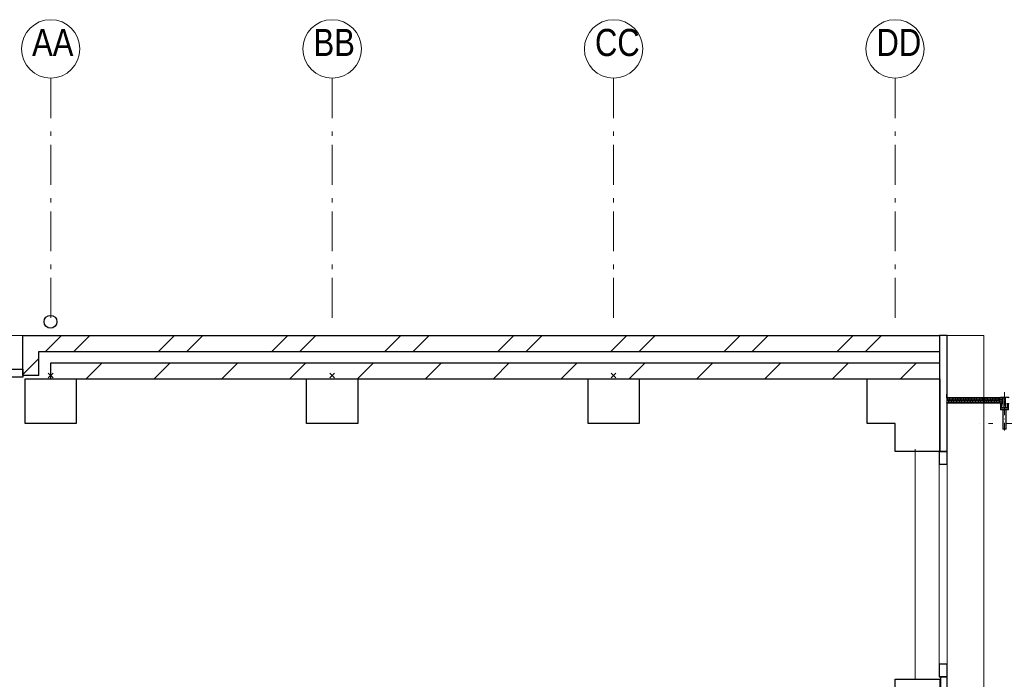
# Model space of a CAD drawing. Header units: millimetres. Extents: x -75976 to 232306, y 42824 to 140527.
# Tile 140 of 199: x 192958 to 199115, y 92660 to 96785. Entities that reach past the tile are written whole.
import ezdxf

# ---------------------------------------------------------------- set-up
doc = ezdxf.new("R2010")
doc.units = ezdxf.units.MM
doc.header["$LTSCALE"] = 400
doc.header["$PDMODE"] = 3
doc.header["$PDSIZE"] = 15
for name, pattern in [('STYLE_06', [1.041641, 0.625, -0.208282, 0.069427, -0.138931]), ('STYLE_15', [0.240945, 0.11811, -0.059055, 0.004724, -0.059055]), ('STYLE_16', [0.177165, 0.11811, -0.059055])]:
    doc.linetypes.add(name, pattern=pattern)
for name, color, linetype, lineweight in [('Buitenkozijnen', 140, 'Continuous', 15), ('kozijnen', 140, 'Continuous', 15), ('mat-baksteen', 5, 'Continuous', 25), ('mat-beton (ihwg)', 5, 'Continuous', 25), ('mat-kalkzandsteen', 5, 'Continuous', 25), ('mat-staal_zink', 140, 'Continuous', 15), ('None', 7, 'Continuous', 9)]:
    doc.layers.add(name, color=color, linetype=linetype, lineweight=lineweight)
doc.styles.add('Arial Narrow', font='ARIALN.TTF', dxfattribs={"height": 222.25})

# ---------------------------------------------------------------- blocks, each defined once
blk = doc.blocks.new('Kolom 280x320')
at = {"layer": 'mat-beton (ihwg)', "lineweight": 25}
blk.add_lwpolyline([(-300, 160), (-20, 160), (-20, -160), (-300, -160)], close=True, dxfattribs=at)
at = {"layer": 'None', "color": 92, "linetype": 'Continuous', "lineweight": 5}
blk.add_point((0, 0), dxfattribs=at)
blk = doc.blocks.new('*X949')
at = {"layer": 'None', "lineweight": 9}
blk.add_line((23286.1, 8436.8), (23386.1, 8536.8), dxfattribs=at)
blk = doc.blocks.new('*X950')
at = {"layer": 'None', "lineweight": 9}
for p, q in [((23683.5, 8410), (23783.5, 8510)), ((24107.8, 8410), (24207.8, 8510)), ((24532, 8410), (24632, 8510)), ((24956.3, 8410), (25056.3, 8510)), ((25380.6, 8410), (25480.6, 8510)), ((25804.8, 8410), (25904.8, 8510)), ((26229.1, 8410), (26329.1, 8510)), ((26653.4, 8410), (26753.4, 8510)), ((27077.6, 8410), (27177.6, 8510)), ((27501.9, 8410), (27601.9, 8510)), ((27926.1, 8410), (28026.1, 8510)), ((28350.4, 8410), (28450.4, 8510)), ((28774.7, 8410), (28874.7, 8510))]:
    blk.add_line(p, q, dxfattribs=at)
blk = doc.blocks.new('*X951')
at = {"layer": 'None', "lineweight": 9}
for p, q in [((23429.2, 8580), (23529.2, 8680)), ((23605.6, 8580), (23705.6, 8680)), ((24136.3, 8580), (24236.3, 8680)), ((24312.7, 8580), (24412.7, 8680)), ((24843.5, 8580), (24943.5, 8680)), ((25019.8, 8580), (25119.8, 8680)), ((25550.6, 8580), (25650.6, 8680)), ((25727, 8580), (25827, 8680)), ((26257.7, 8580), (26357.7, 8680)), ((26434.1, 8580), (26534.1, 8680)), ((26964.8, 8580), (27064.8, 8680)), ((27141.2, 8580), (27241.2, 8680)), ((27671.9, 8580), (27771.9, 8680)), ((27848.3, 8580), (27948.3, 8680)), ((28379, 8580), (28479, 8680)), ((28555.4, 8580), (28655.4, 8680))]:
    blk.add_line(p, q, dxfattribs=at)
blk = doc.blocks.new('*U972')
at = {"layer": 'Buitenkozijnen', "lineweight": 15}
for p, q in [((-10, 0), (-10, -1960)), ((-10, 0), (40, 0)), ((40, 0), (40, -1960)), ((-10, -1960), (40, -1960))]:
    blk.add_line(p, q, dxfattribs=at)
blk = doc.blocks.new('Gevelpui best 1960')
at = {"layer": 'Buitenkozijnen', "color": 43, "lineweight": 9}
blk.add_line((250, 0), (250, -1960), dxfattribs=at)
at = {"layer": 'Buitenkozijnen', "color": 92, "lineweight": 25}
for points in [[(-10, 0), (40, 0), (40, -80), (-10, -80)], [(-10, -1880), (40, -1880), (40, -1960), (-10, -1960)]]:
    blk.add_lwpolyline(points, close=True, dxfattribs=at)
at = {"layer": 'Buitenkozijnen'}
blk.add_blockref('*U972', (0, 0), dxfattribs=at)
blk = doc.blocks.new('HWA')
at = {"layer": 'None', "color": 92, "linetype": 'Continuous', "lineweight": 25}
blk.add_circle((0, -74), 40, dxfattribs=at)
blk = doc.blocks.new('Gevelpui best 1410 (2D)')
at = {"layer": 'Buitenkozijnen', "lineweight": 15}
for p, q in [((-260, 0), (-260, -1410)), ((-260, 0), (-210, 0)), ((-210, 0), (-210, -1410)), ((-260, -1410), (-210, -1410))]:
    blk.add_line(p, q, dxfattribs=at)
at = {"layer": 'Buitenkozijnen', "color": 92, "lineweight": 25}
for points in [[(-260, 0), (-210, 0), (-210, -80), (-260, -80)], [(-260, -1330), (-210, -1330), (-210, -1410), (-260, -1410)]]:
    blk.add_lwpolyline(points, close=True, dxfattribs=at)
at = {"layer": 'None', "color": 43, "linetype": 'Continuous', "lineweight": 9}
blk.add_line((-410, 15), (-410, -1425), dxfattribs=at)
blk = doc.blocks.new('*U1439')
at = {"layer": 'None', "color": 8, "lineweight": 5}
for p, q in [((29393.6, 8290.3), (29412.6, 8260)), ((29412.6, 8290.3), (29393.6, 8260))]:
    blk.add_line(p, q, dxfattribs=at)
at = {"layer": 'None', "color": 43, "lineweight": 9}
blk.add_lwpolyline([(29393.6, 8290.3), (29412.6, 8290.3), (29412.6, 8260), (29393.6, 8260)], close=True, dxfattribs=at)
blk = doc.blocks.new('*U1440')
at = {"layer": 'None', "color": 8, "linetype": 'Continuous', "lineweight": 5, "flags": 128}
blk.add_lwpolyline([(0, 0, 0.463138), (4.2, 4.9), (0.8, 25.1, -0.463138), (5, 30, -0.463138), (9.1, 25.1), (5.8, 4.9, 0.463138), (9.9, 0, 0.463138), (14.1, 4.9), (10.7, 25.1, -0.463138), (14.9, 30, -0.463138), (19.1, 25.1), (15.7, 4.9, 0.463138), (19.9, 0, 0.463138), (24, 4.9), (20.7, 25.1, -0.463138), (24.8, 30, -0.463138), (29, 25.1), (25.7, 4.9, 0.463138), (29.8, 0, 0.463138), (34, 4.9), (30.6, 25.1, -0.463138), (34.8, 30, -0.463138), (38.9, 25.1), (35.6, 4.9, 0.463138), (39.7, 0, 0.463138), (43.9, 4.9), (40.6, 25.1, -0.463138), (44.7, 30, -0.463138), (48.9, 25.1), (45.5, 4.9, 0.463138), (49.7, 0, 0.463138), (53.8, 4.9), (50.5, 25.1, -0.463138), (54.6, 30, -0.463138), (58.8, 25.1), (55.5, 4.9, 0.463138), (59.6, 0, 0.463138), (63.8, 4.9), (60.4, 25.1, -0.463138), (64.6, 30, -0.463138), (68.7, 25.1), (65.4, 4.9, 0.463138), (69.5, 0, 0.463138), (73.7, 4.9), (70.4, 25.1, -0.463138), (74.5, 30, -0.463138), (78.7, 25.1), (75.3, 4.9, 0.463138), (79.5, 0, 0.463138), (83.6, 4.9), (80.3, 25.1, -0.463138), (84.5, 30, -0.463138), (88.6, 25.1), (85.3, 4.9, 0.463138), (89.4, 0, 0.463138), (93.6, 4.9), (90.2, 25.1, -0.463138), (94.4, 30, -0.463138), (98.5, 25.1), (95.2, 4.9, 0.463138), (99.4, 0, 0.463138), (103.5, 4.9), (100.2, 25.1, -0.463138), (104.3, 30, -0.463138), (108.5, 25.1), (105.1, 4.9, 0.463138), (109.3, 0, 0.463138), (113.4, 4.9), (110.1, 25.1, -0.463138), (114.3, 30, -0.463138), (118.4, 25.1), (115.1, 4.9, 0.463138), (119.2, 0, 0.463138), (123.4, 4.9), (120, 25.1, -0.463138), (124.2, 30, -0.463138), (128.4, 25.1), (125, 4.9, 0.463138), (129.2, 0, 0.463138), (133.3, 4.9), (130, 25.1, -0.463138), (134.1, 30, -0.463138), (138.3, 25.1), (134.9, 4.9, 0.463138), (139.1, 0, 0.463138), (143.3, 4.9), (139.9, 25.1, -0.463138), (144.1, 30, -0.463138), (148.2, 25.1), (144.9, 4.9, 0.463138), (149, 0, 0.463138), (153.2, 4.9), (149.8, 25.1, -0.463138), (154, 30, -0.463138), (158.2, 25.1), (154.8, 4.9, 0.463138), (159, 0, 0.463138), (163.1, 4.9), (159.8, 25.1, -0.463138), (163.9, 30, -0.463138), (168.1, 25.1), (164.7, 4.9, 0.463138), (168.9, 0, 0.463138), (173.1, 4.9), (169.7, 25.1, -0.463138), (173.9, 30, -0.463138), (178, 25.1), (174.7, 4.9, 0.463138), (178.8, 0, 0.463138), (183, 4.9), (179.7, 25.1, -0.463138), (183.8, 30, -0.463138), (188, 25.1), (184.6, 4.9, 0.463138), (188.8, 0, 0.463138), (192.9, 4.9), (189.6, 25.1, -0.463138), (193.7, 30, -0.463138), (197.9, 25.1), (194.6, 4.9, 0.463138), (198.7, 0, 0.463138), (202.9, 4.9), (199.5, 25.1, -0.463138), (203.7, 30, -0.463138), (207.8, 25.1), (204.5, 4.9, 0.463138), (208.6, 0, 0.463138), (212.8, 4.9), (209.5, 25.1, -0.463138), (213.6, 30, -0.463138), (217.8, 25.1), (214.4, 4.9, 0.463138), (218.6, 0, 0.463138), (222.7, 4.9), (219.4, 25.1, -0.463138), (223.6, 30, -0.463138), (227.7, 25.1), (224.4, 4.9, 0.463138), (228.5, 0, 0.463138), (232.7, 4.9), (229.3, 25.1, -0.463138), (233.5, 30, -0.463138), (237.6, 25.1), (234.3, 4.9, 0.463138), (238.5, 0, 0.463138), (242.6, 4.9), (239.3, 25.1, -0.463138), (243.4, 30, -0.463138), (247.6, 25.1), (244.2, 4.9, 0.463138), (248.4, 0, 0.463138), (252.5, 4.9), (249.2, 25.1, -0.463138), (253.4, 30, -0.463138), (257.5, 25.1), (254.2, 4.9, 0.463138), (258.3, 0, 0.463138), (262.5, 4.9), (259.1, 25.1, -0.463138), (263.3, 30, -0.463138), (267.5, 25.1), (264.1, 4.9, 0.463138), (268.3, 0, 0.463138), (272.4, 4.9), (269.1, 25.1, -0.463138), (273.2, 30, -0.463138), (277.4, 25.1), (274, 4.9, 0.463138), (278.2, 0, 0.463138), (282.4, 4.9), (279, 25.1, -0.463138), (283.2, 30, -0.463138), (287.3, 25.1), (284, 4.9, 0.463138), (288.1, 0, 0.463138), (292.3, 4.9), (288.9, 25.1, -0.463138), (293.1, 30, -0.463138), (297.3, 25.1), (293.9, 4.9, 0.463138), (298.1, 0, 0.463138), (302.2, 4.9), (298.9, 25.1, -0.463138), (303, 30, -0.463138), (307.2, 25.1), (303.8, 4.9, 0.463138), (308, 0, 0.463138), (312.2, 4.9), (308.8, 25.1, -0.463138), (313, 30, -0.463138), (317.1, 25.1), (313.8, 4.9, 0.463138), (317.9, 0, 0.463138), (322.1, 4.9), (318.8, 25.1, -0.463138), (322.9, 30, -0.463138), (327.1, 25.1), (323.7, 4.9, 0.463138), (327.9, 0, 0.463138)], format="xyb", dxfattribs=at)
blk = doc.blocks.new('*U394')
at = {"layer": 'None', "color": 8, "lineweight": 5, "flags": 128}
for points in [[(-5, -154.3), (-5, -154.3, 0.414214), (-5.5, -154.8), (-5.5, -172.5), (-5.5, -172.5, 0.414214), (-5, -173), (-4, -173), (-4, -173, 0.414214), (-3.5, -172.5), (-3.5, -172.5, 0.414214), (-4, -172), (-4.5, -172), (-4.5, -168.8), (-4.5, -168.8, -0.414214), (-4, -168.3), (-2.7, -168.3), (-2.7, -168.3, 0.221695), (-1.9, -167.9), (-0.8, -166.5), (-0.8, -166.5, -0.466308), (0.8, -166.5), (2, -167.9), (2, -167.9, 0.221695), (2.7, -168.3), (4, -168.3), (4, -168.3, -0.414214), (4.5, -168.8), (4.5, -172), (4, -172), (4, -172, 0.414214), (3.5, -172.5), (3.5, -172.5, 0.414214), (4, -173), (5, -173), (5, -173, 0.414214), (5.5, -172.5), (5.5, -154.8), (5.5, -154.8, 0.414214), (5, -154.3), (4.7, -154.3), (4.7, -155), (4.7, -155, -0.414214), (4.4, -155.3), (4.1, -155.3), (4.1, -155.3, -0.414214), (3.3, -154.5), (3.3, -150.6), (3.3, -150.6, -0.414214), (4.1, -149.8), (4.4, -149.8), (4.4, -149.8, -0.414214), (4.7, -150.1), (4.7, -150.8), (5, -150.8), (5, -150.8, 0.414214), (5.5, -150.3), (5.5, -137.6), (5.5, -137.6, 0.351868), (5.3, -137.3), (5.3, -137.3, 0.351868), (4.9, -137.5), (4.1, -139.2), (4.1, -139.2, 0.314902), (4.2, -139.4), (4.5, -139.7), (4.5, -139.7, -0.198912), (4.5, -139.9), (4.5, -140.1), (4.5, -140.1, -0.198912), (4.5, -140.3), (4.2, -140.6), (4.2, -140.6, 0.414214), (4.2, -140.8), (4.5, -141.1), (4.5, -141.1, -0.198912), (4.5, -141.3), (4.5, -141.5), (4.5, -141.5, -0.198912), (4.5, -141.7), (4.2, -142), (4.2, -142, 0.414214), (4.2, -142.2), (4.5, -142.5), (4.5, -142.5, -0.198912), (4.5, -142.7), (4.5, -143.2), (4.5, -143.2, -0.087489), (4.5, -143.3), (4.2, -144.1), (4.2, -148.5), (4.2, -148.5, -0.414214), (3.9, -148.8), (-3.9, -148.8), (-3.9, -148.8, -0.414214), (-4.2, -148.5), (-4.2, -144.1), (-4.5, -143.3), (-4.5, -143.3, -0.087489), (-4.5, -143.2), (-4.5, -142.7), (-4.5, -142.7, -0.198912), (-4.4, -142.5), (-4.1, -142.2), (-4.1, -142.2, 0.414214), (-4.1, -142), (-4.4, -141.7), (-4.4, -141.7, -0.198912), (-4.5, -141.5), (-4.5, -141.3), (-4.5, -141.3, -0.198912), (-4.4, -141.1), (-4.1, -140.8), (-4.1, -140.8, 0.414214), (-4.1, -140.6), (-4.4, -140.3), (-4.4, -140.3, -0.198912), (-4.5, -140.1), (-4.5, -139.9), (-4.5, -139.9, -0.198912), (-4.4, -139.7), (-4.1, -139.4), (-4.1, -139.4, 0.314902), (-4.1, -139.2), (-4.9, -137.5), (-4.9, -137.5, 0.351868), (-5.3, -137.3), (-5.3, -137.3, 0.351868), (-5.5, -137.6), (-5.5, -150.3), (-5.5, -150.3, 0.414214), (-5, -150.8), (-4.7, -150.8), (-4.7, -150.1), (-4.7, -150.1, -0.414214), (-4.4, -149.8), (-4.1, -149.8), (-4.1, -149.8, -0.414214), (-3.3, -150.6), (-3.3, -154.5), (-3.3, -154.5, -0.414214), (-4.1, -155.3), (-4.4, -155.3), (-4.4, -155.3, -0.414214), (-4.7, -155), (-4.7, -154.3)], [(-4.5, -161.7, -0.414214), (-4, -161.2), (-2.7, -161.2), (-2.7, -161.2, 0.414214), (-2.5, -161), (-2.5, -160.4), (-2.5, -160.4, 0.414214), (-2.7, -160.2), (-4, -160.2), (-4, -160.2, -0.414214), (-4.5, -159.7), (-4.5, -156.8), (-4.5, -156.8, -0.414214), (-4, -156.3), (4, -156.3), (4, -156.3, -0.414214), (4.5, -156.8), (4.5, -159.7), (4.5, -159.7, -0.414214), (4, -160.2), (2.7, -160.2), (2.7, -160.2, 0.414214), (2.5, -160.4), (2.5, -161), (2.5, -161, 0.414214), (2.7, -161.2), (4, -161.2), (4, -161.2, -0.414214), (4.5, -161.7), (4.5, -166.8), (4.5, -166.8, -0.414214), (4, -167.3), (3, -167.3), (3, -167.3, -0.221695), (2.6, -167.1), (1.5, -165.9), (1.5, -165.9, 0.466308), (-1.5, -165.9), (-2.6, -167.1), (-2.6, -167.1, -0.221695), (-2.9, -167.3), (-4, -167.3), (-4, -167.3, -0.414214), (-4.5, -166.8), (-4.5, -161.7)], [(-1.8, -149.8, 0.414214), (-2.3, -150.3), (-2.3, -155.1), (-2.3, -155.1, 0.414214), (-2.1, -155.3), (2.1, -155.3), (2.1, -155.3, 0.414214), (2.3, -155.1), (2.3, -150.3), (2.3, -150.3, 0.414214), (1.8, -149.8), (-1.8, -149.8)]]:
    blk.add_lwpolyline(points, format="xyb", close=True, dxfattribs=at)
blk = doc.blocks.new('*U395')
at = {"layer": 'None', "color": 8, "lineweight": 5, "flags": 128}
for points in [[(-13.5, -182.8), (-13.5, -181.9), (-14.5, -181.1), (-14.5, -181.1, 0.36397), (-14.9, -181.1), (-14.9, -181.1), (-15.4, -181.5), (-15.4, -181.5, -0.36397), (-15.8, -181.5), (-15.8, -181.5), (-16.3, -181.1), (-16.3, -181.1, 0.36397), (-16.7, -181.1), (-16.7, -181.1), (-17.2, -181.5), (-17.2, -181.5, -0.36397), (-17.6, -181.5), (-17.6, -181.5), (-18.1, -181.1), (-18.1, -181.1, 0.36397), (-18.5, -181.1), (-18.5, -181.1), (-19, -181.5), (-19, -181.5, -0.36397), (-19.4, -181.5), (-19.4, -181.5), (-19.9, -181.1), (-19.9, -181.1, 0.36397), (-20.3, -181.1), (-20.3, -181.1), (-20.8, -181.5), (-20.8, -181.5, -0.36397), (-21.2, -181.5), (-21.2, -181.5), (-21.7, -181.1), (-21.7, -181.1, 0.36397), (-22.1, -181.1), (-22.1, -181.1), (-22.4, -181.3), (-23.2, -181.3), (-23.5, -181.1), (-23.5, -181.1, 0.36397), (-23.9, -181.1), (-23.9, -181.1), (-24.2, -181.3), (-24.5, -181.3), (-24.5, -181.3, -0.267949), (-24.8, -181.2), (-24.8, -181.2), (-24.9, -180.9), (-24.9, -180.9, 0.339454), (-25.3, -180.7), (-25.3, -180.7, 0.339454), (-25.5, -181), (-25.5, -181), (-25.5, -184.4), (-25.5, -184.4, 0.414214), (-25.2, -184.7), (-25.2, -184.7), (-24.3, -184.7), (-24.3, -184.7, 0.414214), (-24, -184.4), (-24, -184.4), (-24, -182.7), (-24, -182.7, 0.236068), (-24.1, -182.5), (-24.1, -182.5), (-24.1, -182.5, -0.548276), (-24, -182.2), (-24, -182.2, -0.548276), (-23.8, -182.4), (-23.8, -182.4), (-23.8, -182.4, 0.250388), (-23.6, -182.3), (-23.6, -182.3), (-22.8, -182.3), (-22.8, -182.3, -0.414214), (-22.5, -182.6), (-22.5, -182.6), (-22.5, -183.3), (-22.5, -183.3, 0.414214), (-22.2, -183.6), (-22.2, -183.6), (-22, -183.6), (-22, -183.6, 0.131652), (-21.8, -183.5), (-21.8, -183.5), (-20.5, -182.8), (-13.5, -182.8)], [(-6, -180.7), (-6, -180.7, -0.388879), (-8.7, -183.2), (-8.7, -183.2), (-20.4, -183.2), (-21.6, -183.9), (-22.9, -183.9), (-22.9, -182.7), (-23.8, -182.7), (-23.8, -184.8), (23.8, -184.8), (23.8, -182.7), (22.9, -182.7), (22.9, -183.9), (21.7, -183.9), (20.4, -183.2), (8.7, -183.2), (8.7, -183.2, -0.388879), (6, -180.7), (6, -180.7), (5.3, -173.2), (2.5, -173.2), (2.5, -171.2), (-2.5, -171.2), (-2.5, -173.2), (-5.3, -173.2), (-6, -180.7)], [(13.5, -182.8), (13.5, -181.9), (14.5, -181.1), (14.5, -181.1, -0.36397), (14.9, -181.1), (14.9, -181.1), (15.4, -181.5), (15.4, -181.5, 0.36397), (15.8, -181.5), (15.8, -181.5), (16.3, -181.1), (16.3, -181.1, -0.36397), (16.7, -181.1), (16.7, -181.1), (17.2, -181.5), (17.2, -181.5, 0.36397), (17.6, -181.5), (17.6, -181.5), (18.1, -181.1), (18.1, -181.1, -0.36397), (18.5, -181.1), (18.5, -181.1), (19, -181.5), (19, -181.5, 0.36397), (19.4, -181.5), (19.4, -181.5), (19.9, -181.1), (19.9, -181.1, -0.36397), (20.3, -181.1), (20.3, -181.1), (20.8, -181.5), (20.8, -181.5, 0.36397), (21.2, -181.5), (21.2, -181.5), (21.7, -181.1), (21.7, -181.1, -0.36397), (22.1, -181.1), (22.1, -181.1), (22.4, -181.3), (23.2, -181.3), (23.5, -181.1), (23.5, -181.1, -0.36397), (23.9, -181.1), (23.9, -181.1), (24.2, -181.3), (24.5, -181.3), (24.5, -181.3, 0.267949), (24.8, -181.2), (24.8, -181.2), (25, -180.9), (25, -180.9, -0.339454), (25.3, -180.7), (25.3, -180.7, -0.339454), (25.5, -181), (25.5, -181), (25.5, -184.4), (25.5, -184.4, -0.414214), (25.2, -184.7), (25.2, -184.7), (24.3, -184.7), (24.3, -184.7, -0.414214), (24, -184.4), (24, -184.4), (24, -182.7), (24, -182.7, -0.236068), (24.1, -182.5), (24.1, -182.5), (24.1, -182.5, 0.548276), (24.1, -182.2), (24.1, -182.2, 0.548276), (23.9, -182.4), (23.9, -182.4), (23.9, -182.4, -0.250388), (23.6, -182.3), (23.6, -182.3), (22.8, -182.3), (22.8, -182.3, 0.414214), (22.5, -182.6), (22.5, -182.6), (22.5, -183.3), (22.5, -183.3, -0.414214), (22.2, -183.6), (22.2, -183.6), (22, -183.6), (22, -183.6, -0.131652), (21.8, -183.5), (21.8, -183.5), (20.5, -182.8), (13.5, -182.8)]]:
    blk.add_lwpolyline(points, format="xyb", close=True, dxfattribs=at)
blk = doc.blocks.new('verticale stijl 150x50 UV')
at = {"layer": 'None', "color": 8, "linetype": 'STYLE_15', "lineweight": 5}
blk.add_line((0, -216), (0, 35), dxfattribs=at)
at = {"layer": 'None', "color": 8, "lineweight": 5}
for p, q in [((-25.6, -142.7), (-25.6, -142.7)), ((-25.6, -144.4), (-25.6, -144.4)), ((-24.8, -133.4), (-24.8, -133.4)), ((-24.8, -134.2), (-24.8, -134.2)), ((-24.8, -135), (-24.8, -135)), ((-24.8, -135.8), (-24.8, -135.8)), ((-24.8, -136.6), (-24.8, -136.6)), ((-24.8, -137.4), (-24.8, -137.4)), ((-24.8, -138.3), (-24.8, -138.3)), ((-24.8, -139.1), (-24.8, -139.1)), ((-24.8, -139.9), (-24.8, -139.9)), ((-24.8, -140.7), (-24.8, -140.7)), ((-24.8, -141.5), (-24.8, -141.5)), ((-24.8, -142.3), (-24.8, -142.3)), ((-24.8, -143.1), (-24.8, -143.1)), ((-24.8, -144.8), (-24.8, -144.8)), ((-24, -133), (-24, -133)), ((-24, -133.8), (-24, -133.8)), ((-24, -134.6), (-24, -134.6)), ((-24, -135.4), (-24, -135.4)), ((-24, -136.2), (-24, -136.2)), ((-24, -137), (-24, -137)), ((-24, -137.9), (-24, -137.9)), ((-24, -138.7), (-24, -138.7)), ((-24, -139.5), (-24, -139.5)), ((-24, -140.3), (-24, -140.3)), ((-24, -141.1), (-24, -141.1)), ((-24, -141.9), (-24, -141.9)), ((-24, -142.7), (-24, -142.7)), ((-24, -144.4), (-24, -144.4)), ((-23.2, -133.4), (-23.2, -133.4)), ((-23.2, -134.2), (-23.2, -134.2)), ((-23.2, -135), (-23.2, -135)), ((-23.2, -135.8), (-23.2, -135.8)), ((-23.2, -136.6), (-23.2, -136.6)), ((-23.2, -137.4), (-23.2, -137.4)), ((-23.2, -138.3), (-23.2, -138.3)), ((-23.2, -139.1), (-23.2, -139.1)), ((-23.2, -139.9), (-23.2, -139.9)), ((-23.2, -140.7), (-23.2, -140.7)), ((-23.2, -141.5), (-23.2, -141.5)), ((-23.2, -144.8), (-23.2, -144.8)), ((-22.4, -133), (-22.4, -133)), ((-22.4, -133.8), (-22.4, -133.8)), ((-22.4, -134.6), (-22.4, -134.6)), ((-22.4, -140.3), (-22.4, -140.3)), ((-22.4, -141.1), (-22.4, -141.1)), ((-22.4, -144.4), (-22.4, -144.4)), ((-21.6, -126.9), (-21.6, -126.9)), ((-21.6, -127.7), (-21.6, -127.7)), ((-21.6, -128.5), (-21.6, -128.5)), ((-21.6, -129.3), (-21.6, -129.3)), ((-21.6, -130.1), (-21.6, -130.1)), ((-21.6, -130.9), (-21.6, -130.9)), ((-21.6, -131.8), (-21.6, -131.8)), ((-21.6, -132.6), (-21.6, -132.6)), ((-21.6, -133.4), (-21.6, -133.4)), ((-21.6, -134.2), (-21.6, -134.2)), ((-21.6, -135), (-21.6, -135)), ((-21.6, -139.9), (-21.6, -139.9)), ((-21.6, -140.7), (-21.6, -140.7)), ((-21.6, -141.5), (-21.6, -141.5)), ((-21.6, -144.8), (-21.6, -144.8)), ((-20.7, -126.5), (-20.7, -126.5)), ((-20.7, -128.9), (-20.7, -128.9)), ((-20.7, -129.7), (-20.7, -129.7)), ((-20.7, -130.5), (-20.7, -130.5)), ((-20.7, -131.4), (-20.7, -131.4)), ((-20.7, -132.2), (-20.7, -132.2)), ((-20.7, -133), (-20.7, -133)), ((-20.7, -133.8), (-20.7, -133.8)), ((-20.7, -134.6), (-20.7, -134.6)), ((-20.7, -135.4), (-20.7, -135.4)), ((-20.7, -136.2), (-20.7, -136.2)), ((-20.7, -137), (-20.7, -137)), ((-20.7, -137.9), (-20.7, -137.9)), ((-20.7, -138.7), (-20.7, -138.7)), ((-20.7, -139.5), (-20.7, -139.5)), ((-20.7, -140.3), (-20.7, -140.3)), ((-20.7, -141.1), (-20.7, -141.1)), ((-20.7, -144.4), (-20.7, -144.4)), ((-19.9, -126.1), (-19.9, -126.1)), ((-19.9, -130.1), (-19.9, -130.1)), ((-19.9, -130.9), (-19.9, -130.9)), ((-19.9, -131.8), (-19.9, -131.8)), ((-19.9, -132.6), (-19.9, -132.6)), ((-19.9, -133.4), (-19.9, -133.4)), ((-19.9, -134.2), (-19.9, -134.2)), ((-19.9, -135), (-19.9, -135)), ((-19.9, -135.8), (-19.9, -135.8)), ((-19.9, -136.6), (-19.9, -136.6)), ((-19.9, -137.4), (-19.9, -137.4)), ((-19.9, -138.3), (-19.9, -138.3)), ((-19.9, -139.1), (-19.9, -139.1)), ((-19.9, -139.9), (-19.9, -139.9)), ((-19.9, -140.7), (-19.9, -140.7)), ((-19.9, -141.5), (-19.9, -141.5)), ((-19.9, -142.3), (-19.9, -142.3)), ((-19.9, -143.1), (-19.9, -143.1)), ((-19.9, -143.9), (-19.9, -143.9)), ((-19.1, -126.5), (-19.1, -126.5)), ((-19.1, -127.3), (-19.1, -127.3)), ((-19.1, -128.9), (-19.1, -128.9)), ((-19.1, -129.7), (-19.1, -129.7)), ((-19.1, -130.5), (-19.1, -130.5)), ((-19.1, -131.4), (-19.1, -131.4)), ((-19.1, -132.2), (-19.1, -132.2)), ((-19.1, -133), (-19.1, -133)), ((-19.1, -133.8), (-19.1, -133.8)), ((-19.1, -134.6), (-19.1, -134.6)), ((-19.1, -140.3), (-19.1, -140.3)), ((-19.1, -141.1), (-19.1, -141.1)), ((-19.1, -141.9), (-19.1, -141.9)), ((-18.3, -127.7), (-18.3, -127.7)), ((-18.3, -128.5), (-18.3, -128.5)), ((-18.3, -129.3), (-18.3, -129.3)), ((-18.3, -133.4), (-18.3, -133.4)), ((-18.3, -134.2), (-18.3, -134.2)), ((-18.3, -135), (-18.3, -135)), ((-18.3, -139.9), (-18.3, -139.9)), ((-18.3, -140.7), (-18.3, -140.7)), ((-18.3, -141.5), (-18.3, -141.5)), ((-18.3, -142.3), (-18.3, -142.3)), ((-17.5, -133), (-17.5, -133)), ((-17.5, -133.8), (-17.5, -133.8)), ((-17.5, -134.6), (-17.5, -134.6)), ((-17.5, -135.4), (-17.5, -135.4)), ((-17.5, -136.2), (-17.5, -136.2)), ((-17.5, -137), (-17.5, -137)), ((-17.5, -137.9), (-17.5, -137.9)), ((-17.5, -138.7), (-17.5, -138.7)), ((-17.5, -139.5), (-17.5, -139.5)), ((-17.5, -140.3), (-17.5, -140.3)), ((-17.5, -141.1), (-17.5, -141.1)), ((-17.5, -141.9), (-17.5, -141.9)), ((-17.5, -142.7), (-17.5, -142.7)), ((-16.7, -133.4), (-16.7, -133.4)), ((-16.7, -134.2), (-16.7, -134.2)), ((-16.7, -135), (-16.7, -135)), ((-16.7, -135.8), (-16.7, -135.8)), ((-16.7, -136.6), (-16.7, -136.6)), ((-16.7, -137.4), (-16.7, -137.4)), ((-16.7, -138.3), (-16.7, -138.3)), ((-16.7, -139.1), (-16.7, -139.1)), ((-16.7, -139.9), (-16.7, -139.9)), ((-16.7, -140.7), (-16.7, -140.7)), ((-16.7, -141.5), (-16.7, -141.5)), ((-16.7, -142.3), (-16.7, -142.3)), ((-16.7, -143.1), (-16.7, -143.1)), ((-15.9, -141.1), (-15.9, -141.1)), ((-15.9, -141.9), (-15.9, -141.9)), ((-15.9, -142.7), (-15.9, -142.7)), ((-15.9, -144.4), (-15.9, -144.4)), ((-15.1, -142.3), (-15.1, -142.3)), ((-15.1, -143.1), (-15.1, -143.1)), ((-15.1, -143.9), (-15.1, -143.9)), ((-15.1, -144.8), (-15.1, -144.8)), ((-14.2, -141.9), (-14.2, -141.9)), ((-14.2, -142.7), (-14.2, -142.7)), ((-14.2, -143.5), (-14.2, -143.5)), ((-14.2, -144.4), (-14.2, -144.4)), ((-13.4, -143.1), (-13.4, -143.1)), ((-13.4, -143.9), (-13.4, -143.9))]:
    blk.add_line(p, q, dxfattribs=at)
at = {"layer": 'None', "color": 8, "linetype": 'STYLE_16', "lineweight": 5}
for p, q in [((-2.2, -155.1), (0, -154.5)), ((-2.2, -156.7), (-2.2, -155.1)), ((-1.5, -156.9), (-1.5, -155)), ((-1, -157), (-1, -155.1)), ((2.3, -155.1), (0, -154.5)), ((1, -157), (1, -155.1)), ((1.5, -156.9), (1.5, -155)), ((2.3, -156.7), (2.3, -155.1))]:
    blk.add_line(p, q, dxfattribs=at)
at = {"layer": 'None', "color": 8, "linetype": 'Continuous', "lineweight": 5, "flags": 128}
for points in [[(-10, 15.4), (10, 15.4), (10, -104.8), (25, -104.8), (25, -116.8), (-25, -116.8), (-25, -104.8), (-10, -104.8)], [(-8, 13.4), (-8, -104.8), (8, -104.8), (8, 13.4)], [(8, -106.8), (-8, -106.8), (-23, -106.8), (-23, -114.8), (23, -114.8), (23, -106.8)]]:
    blk.add_lwpolyline(points, close=True, dxfattribs=at)
at = {"layer": 'None', "color": 8, "lineweight": 5, "flags": 128}
for points in [[(25, -132.6), (25, -116.8), (23.1, -116.8), (-23.1, -116.8), (-25, -116.8), (-25, -132.6), (-22.1, -132.6), (-22.1, -128), (-22.6, -128), (-22.6, -126.6), (-22.1, -126.6), (-22.1, -124.7), (-21.9, -124.5), (-21.9, -120.3), (-21.9, -120.3, -0.414214), (-20.2, -118.6), (-20.1, -118.6), (-20.1, -118.6, -0.414214), (-18.4, -120.3), (-18.4, -124.5), (-18.2, -124.7), (-18.2, -126.6), (-17.7, -126.6), (-17.7, -128), (-18.2, -128), (-18.2, -132.6), (-16.3, -132.6), (-16.3, -119.8), (-16.3, -119.8, -0.414214), (-15.1, -118.6), (-15.1, -118.6), (-6.5, -118.6), (-6.5, -118.6, -0.414214), (-5.3, -119.8), (-5.3, -136.8), (-3.9, -136.8), (-3.9, -139.6), (-4.3, -140), (-3.9, -140.4), (-3.9, -141), (-4.3, -141.4), (-3.9, -141.8), (-3.9, -142.4), (-4.3, -142.8), (-3.9, -143.8), (-3.9, -148.6), (-2.2, -148.6), (-2.2, -137.8), (-2.2, -137.8, -0.414214), (0, -135.6), (0, -135.6), (0, -135.6, -0.414214), (2.2, -137.8), (2.2, -148.6), (3.9, -148.6), (3.9, -143.8), (4.3, -142.8), (3.9, -142.4), (3.9, -141.8), (4.3, -141.4), (3.9, -141), (3.9, -140.4), (4.3, -140), (3.9, -139.6), (3.9, -136.8), (5.4, -136.8), (5.4, -119.8), (5.4, -119.8, -0.414214), (6.6, -118.6), (6.6, -118.6), (15.1, -118.6), (15.1, -118.6, -0.414214), (16.3, -119.8), (16.3, -132.6), (18.2, -132.6), (18.2, -128), (17.7, -128), (17.7, -126.6), (18.2, -126.6), (18.2, -124.7), (18.5, -124.5), (18.5, -120.3), (18.5, -120.3, -0.414214), (20.2, -118.6), (20.2, -118.6), (20.2, -118.6, -0.414214), (21.9, -120.3), (21.9, -124.5), (22.1, -124.7), (22.1, -126.6), (22.6, -126.6), (22.6, -128), (22.1, -128), (22.1, -132.6)], [(-14.8, -144.8), (-14.8, -144.8, 0.390793), (-13.2, -143.5), (-13.2, -143.5, 0.390793), (-14.4, -141.8), (-14.4, -141.8, -0.352623), (-16, -139.9), (-16, -133.1), (-16, -133.1, 0.414214), (-16.3, -132.8), (-17.6, -132.8), (-18.1, -133), (-18.1, -133, -0.520293), (-18.3, -132.8), (-18.3, -130.1), (-18.2, -130), (-18.2, -128), (-18.2, -128, -0.577863), (-18.1, -127.7), (-18, -127.7), (-18, -127.7, 0.366605), (-17.7, -127.5), (-17.7, -127.5, 0.366605), (-17.9, -127.1), (-17.9, -127.1, -0.130834), (-19.2, -126.1), (-19.2, -126.1, 0.439074), (-20.7, -126.1), (-20.7, -126.1, -0.133252), (-22, -127.1), (-22, -127.1, 0.366605), (-22.2, -127.5), (-22.2, -127.5, 0.366605), (-21.9, -127.7), (-21.8, -127.7), (-21.8, -127.7, -0.577455), (-21.8, -128), (-21.8, -130), (-21.6, -130.1), (-21.6, -132.8), (-21.6, -132.8, -0.52048), (-21.9, -133), (-22.4, -132.8), (-24.7, -132.8), (-24.7, -132.8, 0.414214), (-25, -133.1), (-25, -140.9), (-25, -140.9, -0.255976), (-25.9, -142.6), (-25.9, -142.6, 0.749676), (-25.3, -144.8), (-21.2, -144.8), (-21.2, -144.8, 0.414214), (-19.2, -142.8), (-19.2, -142.8, -0.402808), (-18.7, -142.3), (-18.7, -142.3, -0.402808), (-18.2, -142.8), (-18.2, -142.8, 0.233259), (-18, -143.1), (-14.6, -143.6), (-14.6, -143.6, -0.419014), (-14.5, -143.7), (-14.5, -143.7, -0.419014), (-14.6, -143.8), (-16, -143.8), (-16, -143.8, 0.414214), (-16.5, -144.3), (-16.5, -144.3, 0.414214), (-16, -144.8)], [(-23.2, -141.6), (-23.2, -141.6, 0.418874), (-23.7, -142.1), (-23.7, -142.1, -0.396568), (-25.3, -143.4), (-25.3, -143.4, 0.437017), (-25.7, -143.7), (-25.7, -143.7, 0.437017), (-25.4, -144), (-21.9, -144), (-21.9, -144, 0.263556), (-20.2, -143), (-20.2, -143, 0.552342), (-20.8, -141.8)], [(-23, -135.9), (-23, -135.9, -0.414214), (-22.1, -135), (-22.1, -135, -0.414214), (-21.3, -135.9), (-21.3, -138.8), (-21.3, -138.8, -0.414214), (-22.1, -139.6), (-22.1, -139.6, -0.414214), (-23, -138.8)], [(-21, -127.8, -0.29188), (-20.8, -127.3), (-20.3, -126.9), (-20.3, -126.9, -0.344328), (-19.7, -126.9), (-19.2, -127.3), (-19.2, -127.3, -0.29188), (-19, -127.8), (-19.4, -129.5), (-19.4, -129.5, -0.348796), (-20, -130), (-20, -130, -0.348796), (-20.6, -129.5), (-21, -127.8)], [(-18.8, -139.6, -0.414214), (-19.7, -138.8), (-19.7, -135.9), (-19.7, -135.9, -0.414214), (-18.8, -135), (-18.8, -135, -0.414214), (-18, -135.9), (-18, -138.8), (-18, -138.8, -0.414214), (-18.8, -139.6)], [(0, -157.1), (0, -157.1, -0.163834), (-4.3, -155.6), (-4.3, -155.6), (-4.3, -155.6, -0.234469), (-4.7, -154.8), (-4.7, -154.8), (-4.7, -153.6), (4.8, -153.6), (4.8, -154.8), (4.8, -154.8, -0.234469), (4.4, -155.6), (4.4, -155.6), (4.4, -155.6, -0.163834), (0, -157.1), (0, -157.1)], [(14.8, -144.8), (14.8, -144.8, -0.390793), (13.3, -143.5), (13.3, -143.5, -0.390793), (14.4, -141.8), (14.4, -141.8, 0.352623), (16, -139.9), (16, -133.1), (16, -133.1, -0.414214), (16.3, -132.8), (17.6, -132.8), (18.1, -133), (18.1, -133, 0.520293), (18.4, -132.8), (18.4, -130.1), (18.2, -130), (18.2, -128), (18.2, -128, 0.577863), (18.2, -127.7), (18.1, -127.7), (18.1, -127.7, -0.366605), (17.8, -127.5), (17.8, -127.5, -0.366605), (18, -127.1), (18, -127.1, 0.130834), (19.3, -126.1), (19.3, -126.1, -0.439074), (20.7, -126.1), (20.7, -126.1, 0.133252), (22.1, -127.1), (22.1, -127.1, -0.366605), (22.3, -127.5), (22.3, -127.5, -0.366605), (22, -127.7), (21.9, -127.7), (21.9, -127.7, 0.577455), (21.8, -128), (21.8, -130), (21.7, -130.1), (21.7, -132.8), (21.7, -132.8, 0.52048), (21.9, -133), (22.4, -132.8), (24.7, -132.8), (24.7, -132.8, -0.414214), (25, -133.1), (25, -140.9), (25, -140.9, 0.255976), (25.9, -142.6), (25.9, -142.6, -0.749676), (25.3, -144.8), (21.2, -144.8), (21.2, -144.8, -0.414214), (19.2, -142.8), (19.2, -142.8, 0.402808), (18.7, -142.3), (18.7, -142.3, 0.402808), (18.2, -142.8), (18.2, -142.8, -0.233259), (18, -143.1), (14.6, -143.6), (14.6, -143.6, 0.419014), (14.5, -143.7), (14.5, -143.7, 0.419014), (14.6, -143.8), (16, -143.8), (16, -143.8, -0.414214), (16.5, -144.3), (16.5, -144.3, -0.414214), (16, -144.8)], [(18.9, -139.6, 0.414214), (19.7, -138.8), (19.7, -135.9), (19.7, -135.9, 0.414214), (18.9, -135), (18.9, -135, 0.414214), (18, -135.9), (18, -138.8), (18, -138.8, 0.414214), (18.9, -139.6)], [(21, -127.8, 0.29188), (20.8, -127.3), (20.3, -126.9), (20.3, -126.9, 0.344328), (19.7, -126.9), (19.2, -127.3), (19.2, -127.3, 0.29188), (19, -127.8), (19.4, -129.5), (19.4, -129.5, 0.348796), (20, -130), (20, -130, 0.348796), (20.6, -129.5), (21, -127.8)], [(23.2, -141.6), (23.2, -141.6, -0.418874), (23.7, -142.1), (23.7, -142.1, 0.396568), (25.3, -143.4), (25.3, -143.4, -0.437017), (25.7, -143.7), (25.7, -143.7, -0.437017), (25.4, -144), (21.9, -144), (21.9, -144, -0.263556), (20.2, -143), (20.2, -143, -0.552342), (20.8, -141.8)], [(23, -135.9), (23, -135.9, 0.414214), (22.2, -135), (22.2, -135, 0.414214), (21.3, -135.9), (21.3, -138.8), (21.3, -138.8, 0.414214), (22.2, -139.6), (22.2, -139.6, 0.414214), (23, -138.8)]]:
    blk.add_lwpolyline(points, format="xyb", close=True, dxfattribs=at)
blk.add_lwpolyline([(4, -118.6), (4, -134.3), (-4, -134.3), (-4, -118.6)], close=True, dxfattribs=at)
at = {"layer": 'None', "color": 8, "linetype": 'STYLE_16', "lineweight": 5}
for centre, radius, start, end in [((-1.6, -158.4), 3.38, 79.33567, 100.66433), ((0, -163.2), 8.16, 82.95849, 97.04151), ((0, -160.4), 3.5, 73.41492, 106.58508), ((1.6, -158.4), 3.38, 79.33567, 100.66433)]:
    blk.add_arc(centre, radius, start, end, dxfattribs=at)
at = {"layer": 'None', "color": 7}
for name in ['*U395', '*U394']:
    blk.add_blockref(name, (0, 0), dxfattribs=at)
blk = doc.blocks.new('*U1455')
at = {"layer": 'mat-staal_zink', "lineweight": 15}
for points in [[(29412.6, 8293.3), (29066.1, 8293.3), (29066.1, 8313.3), (29063.1, 8313.3), (29063.1, 8290.3), (29412.6, 8290.3)], [(29412.6, 8260), (29063.1, 8260), (29063.1, 8257), (29412.6, 8257)]]:
    blk.add_lwpolyline(points, close=True, dxfattribs=at)
at = {"layer": 'mat-kalkzandsteen', "color": 7, "xscale": -1, "rotation": 180}
blk.add_blockref('verticale stijl 150x50 UV', (29426.1, 8110.4), dxfattribs=at)
at = {"layer": 'None', "color": 8, "rotation": 179.9999999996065}
blk.add_blockref('*U1440', (29393.6, 8290.3), dxfattribs=at)
at = {"layer": 'None', "color": 7}
blk.add_blockref('*U1439', (0, 0), dxfattribs=at)

msp = doc.modelspace()

# ---------------------------------------------------------------- linework, layer by layer
at = {"layer": 'kozijnen', "color": 92, "lineweight": 25}
for points in [[(198710.815, 94085.0182), (198756.85564, 94085.0182), (198756.85564, 94810.0182), (198710.815, 94810.0182)], [(198716.815, 92325.0182), (198756.85564, 92325.0182), (198756.85564, 92675.0182), (198716.815, 92675.0182)]]:
    msp.add_lwpolyline(points, close=True, dxfattribs=at)
at = {"layer": 'kozijnen', "color": 43, "lineweight": 9, "flags": 128}
msp.add_lwpolyline([(198756.85564, 90580.0182), (198986.815, 90580.0182), (198986.815, 94810.0182), (198716.815, 94810.0182)], dxfattribs=at)
at = {"layer": 'mat-baksteen', "lineweight": 25}
for p, q in [((192976.85564, 94560.0182), (192976.85564, 94810.0182)), ((192976.85564, 94810.0182), (198710.815, 94810.0182)), ((193076.85564, 94560.0182), (193076.85564, 94710.0182)), ((193076.85564, 94710.0182), (198710.815, 94710.0182)), ((193076.85564, 94560.0182), (192976.85564, 94560.0182))]:
    msp.add_line(p, q, dxfattribs=at)
at = {"layer": 'mat-beton (ihwg)', "lineweight": 25}
msp.add_lwpolyline([(198256.85564, 94540.0182), (198711.85564, 94540.0182), (198711.85564, 94085.0182), (198431.85564, 94085.0182), (198431.85564, 94260.0182), (198256.85564, 94260.0182)], close=True, dxfattribs=at)
at = {"layer": 'mat-kalkzandsteen', "lineweight": 25}
for p, q in [((193151.85564, 94640.0182), (198710.815, 94640.0182)), ((193151.85564, 94540.0182), (193151.85564, 94640.0182)), ((193151.85564, 94540.0182), (198710.815, 94540.0182))]:
    msp.add_line(p, q, dxfattribs=at)
at = {"layer": 'None', "color": 7, "linetype": 'STYLE_06', "lineweight": 9}
for p, q in [((193151.85564, 96420.0182), (193151.85564, 94920.0182)), ((194911.85564, 96420.0182), (194911.85564, 94920.0182)), ((196671.85564, 96420.0182), (196671.85564, 94920.0182)), ((198431.85564, 96420.0182), (198431.85564, 94920.0182)), ((200210.37574, 94260.0182), (198960.37574, 94260.0182)), ((200210.37574, 94260.0182), (198960.37574, 94260.0182))]:
    msp.add_line(p, q, dxfattribs=at)
at = {"layer": 'None', "color": 43, "linetype": 'Continuous', "lineweight": 9}
for centre in [(193151.85564, 96602.62462), (194911.85564, 96602.62462), (196671.85564, 96602.62462), (198431.85564, 96602.62462)]:
    msp.add_circle(centre, 182.60642, dxfattribs=at)

# ---------------------------------------------------------------- block references
at = {"layer": 'Buitenkozijnen', "color": 7, "rotation": 90}
msp.add_blockref('Gevelpui best 1960', (191016.85564, 94560.0182), dxfattribs=at)
at = {"layer": 'kozijnen', "color": 7, "xscale": -1, "rotation": 180}
msp.add_blockref('Gevelpui best 1410 (2D)', (198966.815, 92675.0182), dxfattribs=at)
msp.add_blockref('Gevelpui best 1410 (2D)', (198966.815, 92675.0182), dxfattribs=at)
at = {"layer": 'mat-baksteen'}
for name in ['*X951', '*X949']:
    msp.add_blockref(name, (169690.79627, 86130.0182), dxfattribs=at)
at = {"layer": 'mat-baksteen', "color": 7, "rotation": 180}
msp.add_blockref('Kolom 280x320', (198411.85564, 92500.0182), dxfattribs=at)
at = {"layer": 'mat-beton (ihwg)', "color": 7}
msp.add_blockref('HWA', (193150.79627, 94970.0182), dxfattribs=at)
at = {"layer": 'mat-beton (ihwg)', "color": 7, "rotation": 90}
for p in [(193151.85564, 94560.0182), (194911.85564, 94560.0182), (196671.85564, 94560.0182)]:
    msp.add_blockref('Kolom 280x320', p, dxfattribs=at)
at = {"layer": 'mat-kalkzandsteen'}
msp.add_blockref('*X950', (169690.79627, 86130.0182), dxfattribs=at)
at = {"layer": 'None', "color": 7}
msp.add_blockref('*U1455', (169690.79627, 86130.0182), dxfattribs=at)

# ---------------------------------------------------------------- texts
at = {"layer": 'None', "color": 8, "char_height": 169.333333, "attachment_point": 1, "style": 'Arial Narrow'}
for s, insert in [('AA', (193035.43897, 96727.50796)), ('BB', (194795.43897, 96727.50796)), ('CC', (196555.43897, 96727.50796)), ('DD', (198315.43897, 96727.50796))]:
    msp.add_mtext(s, dxfattribs=dict(at, insert=insert))

doc.saveas('drawing.dxf')
